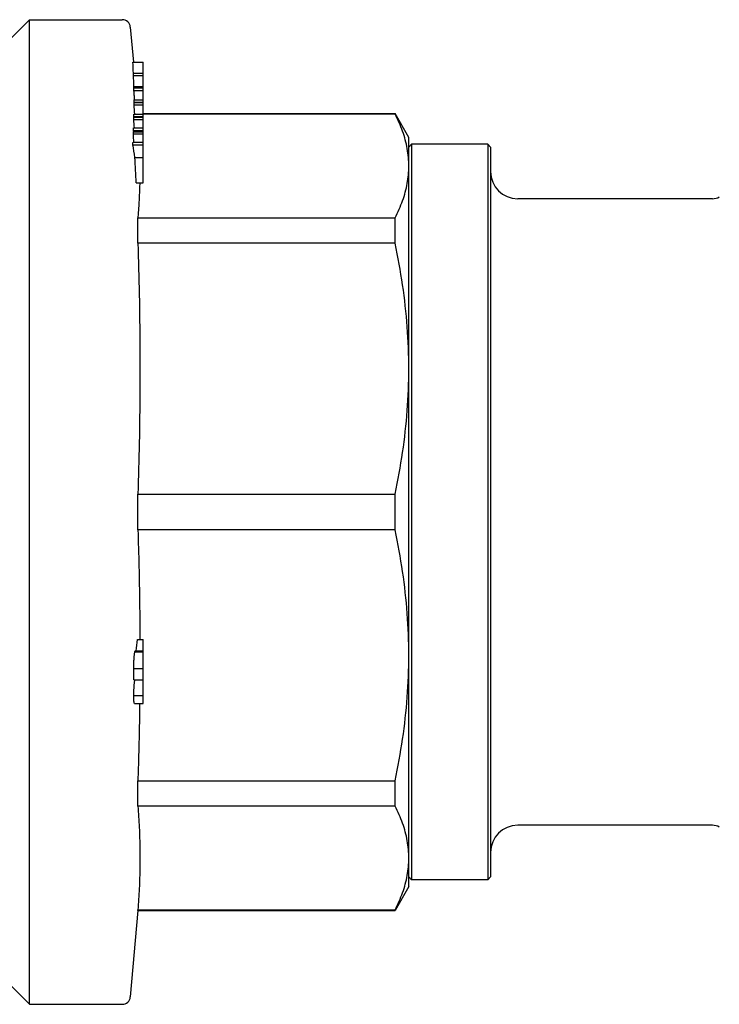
# Model space of a CAD drawing. Header units: millimetres. Extents: x 61 to 3746, y 22 to 401.
# Tile 10 of 11: x 327 to 378, y 329 to 401. Entities that reach past the tile are written whole.
import ezdxf

# ---------------------------------------------------------------- set-up
doc = ezdxf.new("R2010")
doc.units = ezdxf.units.MM
doc.layers.add('DETAIL', color=2, linetype='Continuous')

msp = doc.modelspace()

# ---------------------------------------------------------------- linework, layer by layer
at = {"layer": 'DETAIL'}
for p, q in [((326.153, 399.751), (327.803, 401.401)), ((327.803, 329.101), (327.803, 401.401)), ((327.803, 401.401), (334.603, 401.401)), ((335.201, 400.854), (335.426, 398.283)), ((335.391, 398.283), (336.153, 398.283)), ((336.153, 397.465), (336.153, 398.283)), ((335.43, 397.465), (336.153, 397.465)), ((335.444, 397.311), (335.43, 397.465)), ((335.436, 397.311), (336.153, 397.311)), ((336.153, 397.311), (336.153, 397.465)), ((336.153, 396.494), (336.153, 397.311)), ((335.46, 396.494), (336.153, 396.494)), ((335.47, 396.387), (335.46, 396.494)), ((335.462, 396.387), (336.153, 396.387)), ((335.466, 396.211), (336.153, 396.211)), ((336.153, 396.387), (336.153, 396.494)), ((336.153, 396.211), (336.153, 396.387)), ((336.153, 395.524), (336.153, 396.211)), ((335.473, 395.524), (336.153, 395.524)), ((336.153, 395.341), (336.153, 395.524)), ((335.474, 395.341), (336.153, 395.341)), ((335.474, 395.327), (336.153, 395.327)), ((335.474, 395.152), (336.153, 395.152)), ((336.153, 395.327), (336.153, 395.341)), ((336.153, 395.152), (336.153, 395.327)), ((336.153, 394.465), (336.153, 395.152)), ((335.461, 394.074), (336.153, 394.074)), ((335.464, 394.238), (336.153, 394.238)), ((335.465, 394.281), (336.153, 394.281)), ((335.468, 394.465), (336.153, 394.465)), ((336.153, 394.501), (354.643, 394.501)), ((354.643, 394.472), (336.153, 394.472)), ((336.153, 394.281), (336.153, 394.465)), ((336.153, 394.238), (336.153, 394.281)), ((336.153, 394.074), (336.153, 394.238)), ((336.153, 393.455), (336.153, 394.074)), ((354.643, 394.472), (354.643, 394.501)), ((355.653, 392.751), (354.643, 394.501)), ((335.444, 393.455), (336.153, 393.455)), ((336.153, 393.276), (336.153, 393.455)), ((335.428, 393.015), (336.153, 393.015)), ((335.435, 393.179), (336.153, 393.179)), ((335.438, 393.276), (336.153, 393.276)), ((336.153, 393.179), (336.153, 393.276)), ((336.153, 393.015), (336.153, 393.179)), ((336.153, 392.396), (336.153, 393.015)), ((355.653, 390.658), (355.653, 392.751)), ((335.39, 392.217), (336.153, 392.217)), ((335.4, 392.396), (336.153, 392.396)), ((336.153, 392.217), (336.153, 392.396)), ((336.153, 391.287), (336.153, 392.217)), ((355.653, 392.051), (355.853, 392.251)), ((355.853, 392.251), (355.853, 338.251)), ((361.453, 392.251), (355.853, 392.251)), ((361.453, 392.251), (361.453, 338.251)), ((361.653, 392.051), (361.453, 392.251)), ((361.653, 392.051), (361.653, 338.451)), ((335.532, 391.287), (336.153, 391.287)), ((336.153, 389.411), (336.153, 391.287)), ((355.653, 375.775), (355.653, 390.658)), ((335.64, 389.411), (336.153, 389.411)), ((377.949, 388.251), (363.653, 388.251)), ((335.757, 386.844), (354.643, 386.844)), ((335.757, 384.982), (335.757, 386.844)), ((354.643, 384.982), (354.643, 386.844)), ((354.643, 384.982), (335.757, 384.982)), ((355.653, 354.727), (355.653, 375.775)), ((335.757, 366.568), (354.643, 366.568)), ((335.757, 363.934), (335.757, 366.568)), ((354.643, 363.934), (354.643, 366.568)), ((354.643, 363.934), (335.757, 363.934)), ((335.72, 355.884), (336.153, 355.884)), ((336.153, 355.058), (336.153, 355.884)), ((335.566, 355.058), (336.153, 355.058)), ((336.153, 354.977), (336.153, 355.058)), ((335.533, 354.977), (336.153, 354.977)), ((336.153, 353.758), (336.153, 354.977)), ((355.653, 339.845), (355.653, 354.727)), ((335.461, 353.758), (336.153, 353.758)), ((336.153, 352.936), (336.153, 353.758)), ((335.462, 352.936), (336.153, 352.936)), ((336.153, 351.768), (336.153, 352.936)), ((335.457, 351.768), (336.153, 351.768)), ((336.153, 351.196), (336.153, 351.768)), ((335.51, 351.196), (336.153, 351.196)), ((335.757, 345.52), (354.643, 345.52)), ((335.757, 344.568), (335.757, 345.52)), ((354.643, 343.658), (354.643, 345.52)), ((335.757, 343.658), (335.757, 344.568)), ((354.643, 343.658), (335.757, 343.658)), ((377.949, 342.251), (363.653, 342.251)), ((355.653, 337.751), (355.653, 339.845)), ((355.653, 338.451), (355.853, 338.251)), ((361.653, 338.451), (361.453, 338.251)), ((355.653, 337.751), (354.643, 336.001)), ((361.453, 338.251), (355.853, 338.251)), ((335.757, 336.001), (335.201, 329.649)), ((335.757, 336.031), (354.643, 336.031)), ((335.757, 336.001), (335.757, 336.031)), ((335.757, 336.001), (354.643, 336.001)), ((354.643, 336.001), (354.643, 336.031)), ((326.153, 330.751), (327.803, 329.101)), ((327.803, 329.101), (334.603, 329.101))]:
    msp.add_line(p, q, dxfattribs=at)
at = {"layer": 'DETAIL', "flags": 128}
for points in [[(335.466, 396.211), (335.466, 396.219), (335.465, 396.226), (335.465, 396.233), (335.465, 396.241), (335.465, 396.248), (335.465, 396.255), (335.465, 396.262), (335.465, 396.27), (335.465, 396.277), (335.464, 396.284), (335.464, 396.292), (335.464, 396.299), (335.464, 396.306), (335.464, 396.314), (335.464, 396.321), (335.464, 396.328), (335.463, 396.336), (335.463, 396.343), (335.463, 396.35), (335.463, 396.358), (335.463, 396.365), (335.463, 396.372), (335.463, 396.379), (335.462, 396.387)], [(335.519, 395.524), (335.517, 395.553), (335.515, 395.582), (335.512, 395.61), (335.51, 395.639), (335.508, 395.667), (335.506, 395.696), (335.504, 395.725), (335.501, 395.753), (335.499, 395.782), (335.497, 395.811), (335.495, 395.839), (335.492, 395.868), (335.49, 395.896), (335.488, 395.925), (335.486, 395.954), (335.484, 395.982), (335.481, 396.011), (335.479, 396.04), (335.477, 396.068), (335.475, 396.097), (335.472, 396.125), (335.47, 396.154), (335.468, 396.183), (335.466, 396.211)], [(335.474, 395.341), (335.474, 395.349), (335.474, 395.356), (335.474, 395.364), (335.474, 395.372), (335.474, 395.379), (335.474, 395.387), (335.474, 395.395), (335.474, 395.402), (335.474, 395.41), (335.474, 395.417), (335.474, 395.425), (335.474, 395.433), (335.474, 395.44), (335.474, 395.448), (335.474, 395.456), (335.474, 395.463), (335.474, 395.471), (335.474, 395.479), (335.474, 395.486), (335.474, 395.494), (335.474, 395.501), (335.474, 395.509), (335.473, 395.517), (335.473, 395.524)], [(335.474, 395.152), (335.474, 395.159), (335.474, 395.166), (335.474, 395.173), (335.474, 395.181), (335.474, 395.188), (335.474, 395.195), (335.474, 395.203), (335.474, 395.21), (335.474, 395.217), (335.474, 395.225), (335.474, 395.232), (335.474, 395.239), (335.474, 395.247), (335.474, 395.254), (335.474, 395.261), (335.474, 395.269), (335.474, 395.276), (335.474, 395.283), (335.474, 395.29), (335.474, 395.298), (335.474, 395.305), (335.474, 395.312), (335.474, 395.32), (335.474, 395.327)], [(335.461, 394.074), (335.461, 394.081), (335.461, 394.088), (335.462, 394.095), (335.462, 394.102), (335.462, 394.109), (335.462, 394.115), (335.462, 394.122), (335.462, 394.129), (335.462, 394.136), (335.463, 394.143), (335.463, 394.15), (335.463, 394.156), (335.463, 394.163), (335.463, 394.17), (335.463, 394.177), (335.463, 394.184), (335.464, 394.191), (335.464, 394.197), (335.464, 394.204), (335.464, 394.211), (335.464, 394.218), (335.464, 394.225), (335.464, 394.232), (335.464, 394.238)], [(335.465, 394.281), (335.465, 394.289), (335.466, 394.297), (335.466, 394.304), (335.466, 394.312), (335.466, 394.32), (335.466, 394.327), (335.466, 394.335), (335.466, 394.342), (335.466, 394.35), (335.467, 394.358), (335.467, 394.365), (335.467, 394.373), (335.467, 394.381), (335.467, 394.388), (335.467, 394.396), (335.467, 394.404), (335.467, 394.411), (335.468, 394.419), (335.468, 394.426), (335.468, 394.434), (335.468, 394.442), (335.468, 394.449), (335.468, 394.457), (335.468, 394.465)], [(355.653, 390.658), (355.651, 390.817), (355.646, 390.976), (355.636, 391.135), (355.624, 391.294), (355.607, 391.453), (355.587, 391.612), (355.563, 391.772), (355.536, 391.931), (355.506, 392.09), (355.472, 392.25), (355.434, 392.409), (355.393, 392.568), (355.348, 392.727), (355.3, 392.887), (355.249, 393.046), (355.195, 393.205), (355.137, 393.364), (355.075, 393.522), (355.011, 393.681), (354.943, 393.839), (354.873, 393.998), (354.799, 394.156), (354.722, 394.314), (354.643, 394.472)], [(335.438, 393.276), (335.438, 393.284), (335.439, 393.291), (335.439, 393.299), (335.439, 393.306), (335.439, 393.314), (335.44, 393.321), (335.44, 393.329), (335.44, 393.336), (335.441, 393.343), (335.441, 393.351), (335.441, 393.358), (335.441, 393.366), (335.442, 393.373), (335.442, 393.381), (335.442, 393.388), (335.442, 393.396), (335.443, 393.403), (335.443, 393.411), (335.443, 393.418), (335.443, 393.426), (335.444, 393.433), (335.444, 393.44), (335.444, 393.448), (335.444, 393.455)], [(335.428, 393.015), (335.428, 393.021), (335.429, 393.028), (335.429, 393.035), (335.429, 393.042), (335.429, 393.049), (335.43, 393.056), (335.43, 393.062), (335.43, 393.069), (335.431, 393.076), (335.431, 393.083), (335.431, 393.09), (335.431, 393.097), (335.432, 393.104), (335.432, 393.11), (335.432, 393.117), (335.432, 393.124), (335.433, 393.131), (335.433, 393.138), (335.433, 393.145), (335.433, 393.151), (335.434, 393.158), (335.434, 393.165), (335.434, 393.172), (335.435, 393.179)], [(335.39, 392.217), (335.391, 392.224), (335.391, 392.231), (335.391, 392.239), (335.392, 392.246), (335.392, 392.254), (335.393, 392.261), (335.393, 392.269), (335.393, 392.276), (335.394, 392.284), (335.394, 392.291), (335.395, 392.299), (335.395, 392.306), (335.395, 392.314), (335.396, 392.321), (335.396, 392.328), (335.397, 392.336), (335.397, 392.343), (335.397, 392.351), (335.398, 392.358), (335.398, 392.366), (335.399, 392.373), (335.399, 392.381), (335.399, 392.388), (335.4, 392.396)], [(354.643, 386.844), (354.722, 387.003), (354.799, 387.161), (354.873, 387.319), (354.944, 387.478), (355.011, 387.636), (355.075, 387.795), (355.136, 387.953), (355.194, 388.112), (355.249, 388.271), (355.3, 388.43), (355.348, 388.588), (355.393, 388.747), (355.434, 388.906), (355.472, 389.065), (355.506, 389.224), (355.537, 389.383), (355.564, 389.542), (355.587, 389.702), (355.607, 389.861), (355.624, 390.02), (355.637, 390.18), (355.646, 390.339), (355.651, 390.498), (355.653, 390.658)], [(335.893, 389.411), (335.89, 389.304), (335.887, 389.197), (335.883, 389.09), (335.879, 388.983), (335.876, 388.876), (335.871, 388.77), (335.867, 388.663), (335.862, 388.556), (335.857, 388.449), (335.852, 388.342), (335.847, 388.235), (335.841, 388.128), (335.835, 388.021), (335.829, 387.914), (335.823, 387.807), (335.817, 387.7), (335.81, 387.593), (335.803, 387.486), (335.796, 387.379), (335.788, 387.272), (335.781, 387.165), (335.773, 387.058), (335.765, 386.951), (335.757, 386.844)], [(335.757, 384.982), (335.772, 384.51), (335.786, 384.038), (335.799, 383.566), (335.812, 383.093), (335.824, 382.621), (335.835, 382.149), (335.845, 381.677), (335.855, 381.205), (335.864, 380.733), (335.872, 380.26), (335.879, 379.788), (335.886, 379.316), (335.891, 378.844), (335.896, 378.372), (335.901, 377.9), (335.904, 377.428), (335.906, 376.955), (335.908, 376.483), (335.909, 376.011), (335.909, 375.539), (335.909, 375.067), (335.907, 374.595), (335.905, 374.122), (335.901, 373.65), (335.897, 373.178), (335.892, 372.706), (335.887, 372.234), (335.88, 371.762), (335.873, 371.29), (335.864, 370.817), (335.855, 370.345), (335.846, 369.873), (335.835, 369.401), (335.824, 368.929), (335.812, 368.457), (335.799, 367.985), (335.786, 367.512), (335.772, 367.04), (335.757, 366.568)], [(355.653, 375.775), (355.651, 376.158), (355.646, 376.542), (355.636, 376.926), (355.624, 377.31), (355.607, 377.694), (355.587, 378.079), (355.563, 378.463), (355.536, 378.848), (355.506, 379.233), (355.472, 379.617), (355.434, 380.002), (355.393, 380.387), (355.348, 380.771), (355.3, 381.155), (355.249, 381.539), (355.195, 381.923), (355.137, 382.307), (355.075, 382.69), (355.011, 383.073), (354.943, 383.456), (354.873, 383.838), (354.799, 384.22), (354.722, 384.601), (354.643, 384.982)], [(354.643, 366.568), (354.722, 366.95), (354.799, 367.333), (354.873, 367.715), (354.944, 368.098), (355.011, 368.48), (355.075, 368.863), (355.136, 369.246), (355.194, 369.629), (355.249, 370.012), (355.3, 370.395), (355.348, 370.779), (355.393, 371.162), (355.434, 371.546), (355.472, 371.93), (355.506, 372.314), (355.537, 372.698), (355.564, 373.082), (355.587, 373.466), (355.607, 373.851), (355.624, 374.235), (355.637, 374.62), (355.646, 375.005), (355.651, 375.39), (355.653, 375.775)], [(335.757, 363.934), (335.767, 363.599), (335.778, 363.264), (335.787, 362.928), (335.797, 362.593), (335.806, 362.257), (335.815, 361.922), (335.823, 361.586), (335.831, 361.251), (335.839, 360.916), (335.846, 360.58), (335.853, 360.245), (335.86, 359.909), (335.866, 359.574), (335.871, 359.238), (335.877, 358.903), (335.882, 358.568), (335.886, 358.232), (335.89, 357.897), (335.894, 357.561), (335.897, 357.226), (335.9, 356.89), (335.903, 356.555), (335.905, 356.22), (335.907, 355.884)], [(355.653, 354.727), (355.651, 355.111), (355.646, 355.495), (355.636, 355.878), (355.624, 356.263), (355.607, 356.647), (355.587, 357.031), (355.563, 357.416), (355.536, 357.801), (355.506, 358.185), (355.472, 358.57), (355.434, 358.954), (355.393, 359.339), (355.348, 359.723), (355.3, 360.108), (355.249, 360.492), (355.195, 360.876), (355.137, 361.259), (355.075, 361.643), (355.011, 362.026), (354.943, 362.408), (354.873, 362.79), (354.799, 363.172), (354.722, 363.554), (354.643, 363.934)], [(335.533, 354.977), (335.534, 354.982), (335.536, 354.988), (335.537, 354.994), (335.538, 354.999), (335.54, 355.005), (335.541, 355.01), (335.542, 355.015), (335.544, 355.019), (335.545, 355.024), (335.547, 355.028), (335.548, 355.032), (335.549, 355.035), (335.551, 355.039), (335.552, 355.042), (335.553, 355.045), (335.555, 355.048), (335.556, 355.05), (335.558, 355.052), (335.559, 355.054), (335.56, 355.055), (335.562, 355.056), (335.563, 355.057), (335.564, 355.058), (335.566, 355.058)], [(335.461, 353.758), (335.461, 353.815), (335.461, 353.873), (335.461, 353.932), (335.462, 353.992), (335.463, 354.052), (335.464, 354.113), (335.465, 354.174), (335.467, 354.235), (335.469, 354.297), (335.471, 354.359), (335.474, 354.42), (335.476, 354.48), (335.48, 354.539), (335.483, 354.595), (335.488, 354.649), (335.492, 354.699), (335.497, 354.745), (335.501, 354.788), (335.506, 354.827), (335.512, 354.862), (335.517, 354.895), (335.522, 354.925), (335.527, 354.952), (335.533, 354.977)], [(354.643, 345.52), (354.722, 345.903), (354.799, 346.285), (354.873, 346.667), (354.944, 347.05), (355.011, 347.433), (355.075, 347.815), (355.136, 348.198), (355.194, 348.581), (355.249, 348.964), (355.3, 349.348), (355.348, 349.731), (355.393, 350.115), (355.434, 350.498), (355.472, 350.882), (355.506, 351.266), (355.537, 351.65), (355.564, 352.034), (355.587, 352.419), (355.607, 352.803), (355.624, 353.188), (355.637, 353.572), (355.646, 353.957), (355.651, 354.342), (355.653, 354.727)], [(335.457, 351.768), (335.457, 351.824), (335.458, 351.88), (335.459, 351.938), (335.46, 351.996), (335.462, 352.054), (335.464, 352.113), (335.466, 352.172), (335.469, 352.23), (335.472, 352.288), (335.475, 352.344), (335.479, 352.4), (335.482, 352.454), (335.486, 352.507), (335.49, 352.558), (335.495, 352.606), (335.499, 352.653), (335.504, 352.696), (335.509, 352.738), (335.513, 352.777), (335.518, 352.813), (335.523, 352.847), (335.528, 352.879), (335.534, 352.909), (335.539, 352.936)], [(335.51, 351.196), (335.507, 351.197), (335.503, 351.199), (335.499, 351.204), (335.496, 351.21), (335.492, 351.219), (335.489, 351.229), (335.486, 351.242), (335.483, 351.256), (335.48, 351.273), (335.477, 351.291), (335.474, 351.312), (335.471, 351.334), (335.469, 351.359), (335.467, 351.386), (335.465, 351.416), (335.463, 351.447), (335.461, 351.481), (335.46, 351.517), (335.459, 351.555), (335.458, 351.595), (335.458, 351.636), (335.457, 351.679), (335.457, 351.723), (335.457, 351.768)], [(335.887, 351.196), (335.883, 350.96), (335.88, 350.723), (335.876, 350.487), (335.873, 350.25), (335.869, 350.014), (335.864, 349.777), (335.86, 349.541), (335.856, 349.304), (335.851, 349.068), (335.846, 348.831), (335.841, 348.595), (335.835, 348.358), (335.83, 348.122), (335.824, 347.885), (335.818, 347.649), (335.812, 347.412), (335.806, 347.176), (335.799, 346.939), (335.793, 346.703), (335.786, 346.466), (335.779, 346.23), (335.772, 345.993), (335.764, 345.757), (335.757, 345.52)], [(335.757, 343.658), (335.772, 343.463), (335.786, 343.267), (335.799, 343.072), (335.812, 342.876), (335.824, 342.68), (335.835, 342.485), (335.845, 342.289), (335.855, 342.094), (335.864, 341.898), (335.872, 341.702), (335.879, 341.507), (335.886, 341.311), (335.891, 341.116), (335.896, 340.92), (335.901, 340.725), (335.904, 340.529), (335.906, 340.333), (335.908, 340.138), (335.909, 339.942), (335.909, 339.747), (335.909, 339.551), (335.907, 339.356), (335.905, 339.16), (335.901, 338.964), (335.897, 338.769), (335.892, 338.573), (335.887, 338.378), (335.88, 338.182), (335.873, 337.987), (335.864, 337.791), (335.855, 337.595), (335.846, 337.4), (335.835, 337.204), (335.824, 337.009), (335.812, 336.813), (335.799, 336.618), (335.786, 336.422), (335.772, 336.226), (335.757, 336.031)], [(355.653, 339.845), (355.651, 340.003), (355.646, 340.162), (355.636, 340.321), (355.624, 340.48), (355.607, 340.64), (355.587, 340.799), (355.563, 340.958), (355.536, 341.117), (355.506, 341.277), (355.472, 341.436), (355.434, 341.595), (355.393, 341.755), (355.348, 341.914), (355.3, 342.073), (355.249, 342.232), (355.195, 342.391), (355.137, 342.55), (355.075, 342.709), (355.011, 342.868), (354.943, 343.026), (354.873, 343.184), (354.799, 343.343), (354.722, 343.5), (354.643, 343.658)], [(354.643, 336.031), (354.722, 336.189), (354.799, 336.348), (354.873, 336.506), (354.944, 336.664), (355.011, 336.823), (355.075, 336.981), (355.136, 337.14), (355.194, 337.299), (355.249, 337.457), (355.3, 337.616), (355.348, 337.775), (355.393, 337.934), (355.434, 338.093), (355.472, 338.252), (355.506, 338.411), (355.537, 338.57), (355.564, 338.729), (355.587, 338.888), (355.607, 339.047), (355.624, 339.207), (355.637, 339.366), (355.646, 339.526), (355.651, 339.685), (355.653, 339.845)]]:
    msp.add_lwpolyline(points, dxfattribs=at)
at = {"layer": 'DETAIL'}
for centre, radius, start, end in [((334.603, 400.801), 0.6, 5, 90), ((363.653, 390.251), 2, 180, 270), ((377.949, 389.251), 1, 270, 300), ((363.653, 340.251), 2, 90, 180), ((377.949, 341.251), 1, 60, 90), ((334.603, 329.701), 0.6, 270, 355)]:
    msp.add_arc(centre, radius, start, end, dxfattribs=at)
for centre, major_axis, ratio, start_param, end_param in [((-61.011, 395.138), (396.487, 0), 0.382915, 0.015331, 0.020716), ((-45.749, 395.226), (381.224, 0), 0.382915, 0.008685, 0.014285), ((-757.549, 351.379), (1095.886, 0), 0.555304, 0.072281, 0.072304), ((-817.226, 312.936), (1155.737, 0), 0.981986, 0.071899, 0.072506), ((-453.362, 344.968), (790.455, 0), 0.967263, 0.06346, 0.064271), ((-1104.112, 333.257), (1443.765, 0), 0.555304, 0.076136, 0.076189), ((-341.359, 354.27), (677.971, 0), 0.967263, 0.058171, 0.059116), ((-1442.83, 319.355), (1783.721, 0), 0.5304, 0.07811, 0.078214), ((-2273.875, 279.716), (2617.872, 0), 0.5304, 0.08044, 0.081111), ((-264.78, 357.959), (601.294, 0), 0.969959, 0.053953, 0.057175), ((-1068.103, 435.693), (1407.798, 0), 0.75491, 6.207239, 6.208019), ((-37.509, 352.786), (372.972, 0), 0.92407, 0.000436, 0.00282)]:
    msp.add_ellipse(centre, major_axis=major_axis, ratio=ratio, start_param=start_param, end_param=end_param, dxfattribs=at)

doc.saveas('drawing.dxf')
